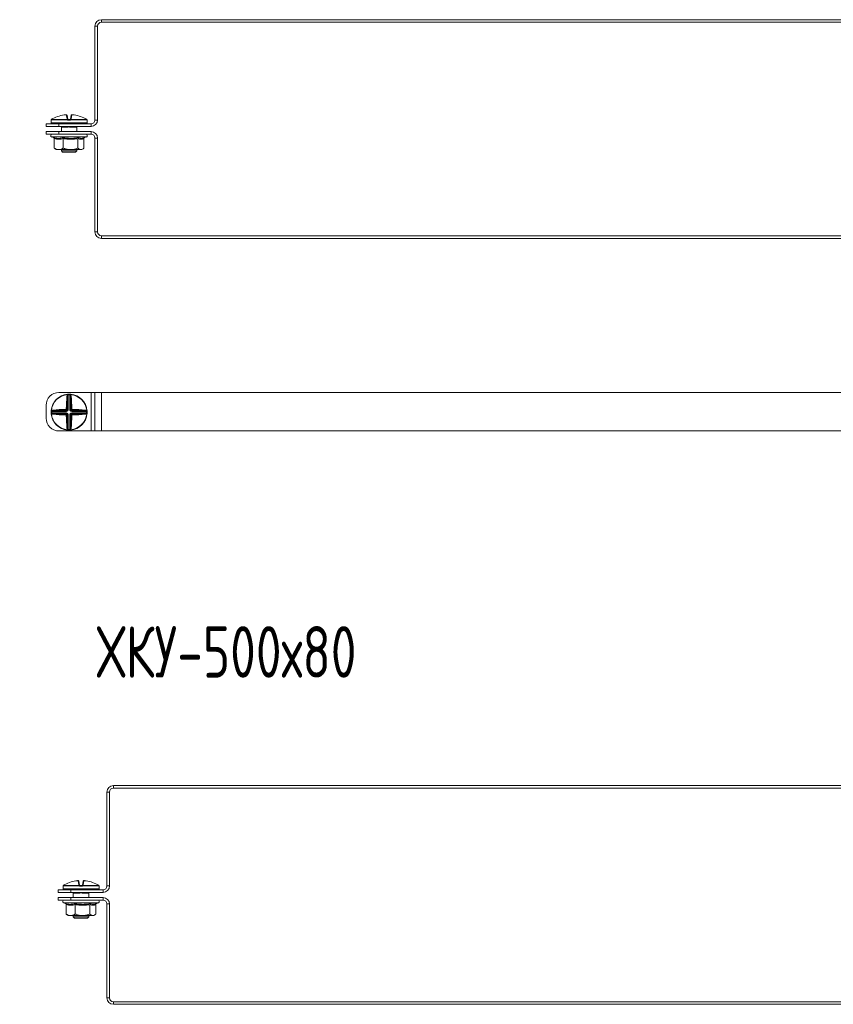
# Model space of a CAD drawing. Header units: millimetres. Extents: x -29 to 997, y -1224 to 295.
# Tile 5 of 10: x 365 to 681, y -850 to -468. Entities that reach past the tile are written whole.
import ezdxf

# ---------------------------------------------------------------- set-up
doc = ezdxf.new("R2010")
doc.units = ezdxf.units.MM
doc.styles.add('SLDTEXTSTYLE0', font='TXT', dxfattribs={"width": 0.7, "bigfont": 'bigfont'})

msp = doc.modelspace()

# ---------------------------------------------------------------- linework, layer by layer
at = {"color": 7, "linetype": 'Continuous', "lineweight": 15}
for p, q in [((394.99, -470.08), (393.99, -470.08)), ((393.99, -506.58), (393.99, -470.08)), ((394.99, -506.58), (394.99, -470.08)), ((396.49, -467.58), (396.49, -468.58)), ((396.49, -467.58), (798.49, -467.58)), ((396.49, -468.58), (798.49, -468.58)), ((383.12, -506.04), (382.85, -504.53)), ((383.12, -504.73), (383.38, -506.21)), ((384.45, -506.21), (384.71, -504.73)), ((384.98, -504.53), (384.71, -506.04)), ((374.99, -509.08), (374.99, -508.08)), ((374.99, -508.08), (379.99, -508.08)), ((376.92, -506.67), (376.92, -507.67)), ((376.95, -506.53), (376.95, -506.53)), ((383.29, -506.56), (376.95, -506.56)), ((377.07, -506.34), (383.3, -506.34)), ((377.07, -506.34), (377.07, -506.34)), ((390.67, -507.92), (377.17, -507.92)), ((379.99, -508.08), (379.99, -509.08)), ((379.99, -508.08), (392.49, -508.08)), ((380.96, -508.08), (380.96, -507.92)), ((384.22, -506.67), (383.62, -506.67)), ((383.63, -506.42), (384.21, -506.42)), ((384.53, -506.34), (390.77, -506.34)), ((390.89, -506.56), (384.54, -506.56)), ((386.87, -508.08), (386.87, -507.92)), ((390.77, -506.34), (390.76, -506.34)), ((390.89, -506.53), (390.89, -506.56)), ((390.92, -507.67), (390.92, -506.67)), ((392.49, -509.08), (392.49, -508.08)), ((393.99, -506.58), (394.99, -506.58)), ((379.99, -509.08), (374.99, -509.08)), ((374.99, -512.08), (374.99, -511.08)), ((374.99, -511.08), (379.99, -511.08)), ((379.99, -512.08), (374.99, -512.08)), ((379.99, -509.08), (392.49, -509.08)), ((379.99, -511.08), (379.99, -512.08)), ((392.49, -511.08), (379.99, -511.08)), ((392.49, -512.08), (379.99, -512.08)), ((380.92, -509.27), (380.92, -511.08)), ((382.88, -509.37), (381.1, -509.37)), ((382.11, -509.12), (381.22, -509.12)), ((386.73, -509.37), (384.95, -509.37)), ((386.62, -509.12), (385.73, -509.12)), ((386.92, -511.08), (386.92, -509.27)), ((386.97, -509.12), (386.97, -509.12)), ((392.49, -512.08), (392.49, -511.08)), ((377.19, -513.18), (378, -513.48)), ((378.19, -513.8), (378.19, -517.48)), ((381.66, -513.8), (381.66, -517.48)), ((387.39, -513.8), (387.39, -517.48)), ((389.62, -513.56), (390.64, -513.18)), ((389.65, -513.8), (389.65, -517.48)), ((394.99, -513.58), (393.99, -513.58)), ((393.99, -550.08), (393.99, -513.58)), ((394.99, -550.08), (394.99, -513.58)), ((378.49, -517.75), (378.92, -518.08)), ((378.92, -518.08), (379.93, -518.08)), ((379.93, -518.08), (384.53, -518.08)), ((380.92, -518.08), (380.92, -518.62)), ((380.92, -518.62), (381.42, -519.12)), ((380.92, -518.62), (386.92, -518.62)), ((386.42, -519.12), (381.42, -519.12)), ((384.53, -518.08), (388.52, -518.08)), ((386.42, -519.12), (386.92, -518.62)), ((386.92, -518.62), (386.92, -518.08)), ((388.52, -518.08), (388.92, -518.08)), ((388.92, -518.08), (389.35, -517.75)), ((393.99, -550.08), (394.99, -550.08)), ((396.49, -551.58), (396.49, -552.58)), ((798.49, -551.58), (396.49, -551.58)), ((798.49, -552.58), (396.49, -552.58)), ((379.99, -612.46), (392.49, -612.46)), ((383.29, -613.16), (383.3, -613.28)), ((383.38, -619.1), (383.38, -613.96)), ((383.62, -613.14), (383.63, -613.39)), ((383.63, -613.39), (383.63, -619.1)), ((384.22, -613.14), (384.21, -613.39)), ((384.21, -619.1), (384.21, -613.39)), ((384.45, -613.96), (384.45, -619.1)), ((384.54, -613.16), (384.53, -613.28)), ((392.49, -627.46), (392.49, -612.46)), ((392.49, -612.46), (393.99, -612.46)), ((393.99, -627.46), (393.99, -612.46)), ((393.99, -612.46), (396.49, -612.46)), ((396.49, -627.46), (396.49, -612.46)), ((396.49, -612.46), (798.49, -612.46)), ((374.99, -622.46), (374.99, -617.46)), ((377.17, -619.84), (376.92, -619.83)), ((376.95, -619.51), (377.07, -619.52)), ((382.89, -619.84), (377.17, -619.84)), ((377.74, -619.6), (382.89, -619.6)), ((382.89, -619.6), (382.63, -619.34)), ((382.89, -619.6), (382.89, -619.84)), ((383.12, -618.84), (383.38, -619.1)), ((383.38, -619.1), (383.63, -619.1)), ((384.45, -619.1), (384.21, -619.1)), ((384.45, -619.1), (384.71, -618.84)), ((385.21, -619.34), (384.95, -619.6)), ((384.95, -619.6), (390.09, -619.6)), ((384.95, -619.6), (384.95, -619.84)), ((390.66, -619.84), (384.95, -619.84)), ((390.91, -619.83), (390.66, -619.84)), ((390.89, -619.51), (390.77, -619.52)), ((377.17, -620.42), (376.92, -620.43)), ((376.95, -620.76), (377.07, -620.75)), ((377.17, -620.42), (382.89, -620.42)), ((382.89, -620.67), (377.74, -620.67)), ((382.63, -620.93), (382.89, -620.67)), ((382.89, -620.67), (382.89, -620.42)), ((383.38, -621.16), (383.12, -621.42)), ((383.38, -626.31), (383.38, -621.16)), ((383.38, -621.16), (383.63, -621.16)), ((383.63, -621.16), (383.63, -626.88)), ((384.21, -621.16), (384.45, -621.16)), ((384.21, -626.88), (384.21, -621.16)), ((384.71, -621.42), (384.45, -621.16)), ((384.45, -621.16), (384.45, -626.31)), ((384.95, -620.42), (384.95, -620.67)), ((384.95, -620.42), (390.66, -620.42)), ((384.95, -620.67), (385.21, -620.93)), ((390.09, -620.67), (384.95, -620.67)), ((390.91, -620.43), (390.66, -620.42)), ((390.89, -620.76), (390.77, -620.75)), ((379.99, -627.46), (392.49, -627.46)), ((383.29, -627.1), (383.3, -626.98)), ((383.63, -626.88), (383.62, -627.13)), ((384.21, -626.88), (384.22, -627.13)), ((384.54, -627.1), (384.53, -626.98)), ((392.49, -627.46), (393.99, -627.46)), ((393.99, -627.46), (396.49, -627.46)), ((396.49, -627.46), (798.49, -627.46)), ((401.15, -765.31), (401.15, -766.31)), ((401.15, -765.31), (903.15, -765.31)), ((398.65, -804.31), (398.65, -767.81)), ((399.65, -767.81), (398.65, -767.81)), ((399.65, -804.31), (399.65, -767.81)), ((401.15, -766.31), (903.15, -766.31)), ((387.78, -803.77), (387.51, -802.26)), ((387.78, -802.46), (388.04, -803.94)), ((389.11, -803.94), (389.37, -802.46)), ((389.64, -802.26), (389.37, -803.77)), ((379.65, -806.81), (379.65, -805.81)), ((379.65, -805.81), (384.65, -805.81)), ((384.65, -806.81), (379.65, -806.81)), ((381.58, -804.4), (381.58, -805.4)), ((381.61, -804.25), (381.61, -804.26)), ((387.95, -804.29), (381.61, -804.29)), ((381.72, -804.07), (387.96, -804.07)), ((381.73, -804.07), (381.72, -804.07)), ((395.33, -805.65), (381.83, -805.65)), ((384.65, -805.81), (384.65, -806.81)), ((384.65, -805.81), (397.15, -805.81)), ((384.65, -806.81), (397.15, -806.81)), ((385.58, -807), (385.58, -808.81)), ((385.62, -805.81), (385.62, -805.65)), ((387.54, -807.1), (385.76, -807.1)), ((386.77, -806.85), (385.88, -806.85)), ((388.88, -804.4), (388.28, -804.4)), ((388.29, -804.15), (388.87, -804.15)), ((389.19, -804.07), (395.43, -804.07)), ((395.55, -804.29), (389.2, -804.29)), ((391.39, -807.1), (389.61, -807.1)), ((391.28, -806.85), (390.39, -806.85)), ((391.53, -805.81), (391.53, -805.65)), ((391.58, -808.81), (391.58, -807)), ((391.63, -806.85), (391.63, -806.85)), ((395.43, -804.07), (395.42, -804.07)), ((395.55, -804.26), (395.55, -804.29)), ((395.58, -805.4), (395.58, -804.4)), ((397.15, -806.81), (397.15, -805.81)), ((398.65, -804.31), (399.65, -804.31)), ((379.65, -809.81), (379.65, -808.81)), ((379.65, -808.81), (384.65, -808.81)), ((384.65, -809.81), (379.65, -809.81)), ((381.85, -810.91), (382.66, -811.21)), ((384.65, -808.81), (384.65, -809.81)), ((397.15, -808.81), (384.65, -808.81)), ((397.15, -809.81), (384.65, -809.81)), ((394.28, -811.29), (395.3, -810.91)), ((397.15, -809.81), (397.15, -808.81)), ((399.65, -811.31), (398.65, -811.31)), ((398.65, -847.81), (398.65, -811.31)), ((399.65, -847.81), (399.65, -811.31)), ((382.85, -811.53), (382.85, -815.21)), ((386.32, -811.53), (386.32, -815.21)), ((392.05, -811.53), (392.05, -815.21)), ((394.31, -811.53), (394.31, -815.21)), ((383.15, -815.48), (383.58, -815.81)), ((383.58, -815.81), (384.59, -815.81)), ((384.59, -815.81), (389.19, -815.81)), ((385.58, -815.81), (385.58, -816.35)), ((385.58, -816.35), (386.08, -816.85)), ((385.58, -816.35), (391.58, -816.35)), ((391.08, -816.85), (386.08, -816.85)), ((389.19, -815.81), (393.18, -815.81)), ((391.08, -816.85), (391.58, -816.35)), ((391.58, -816.35), (391.58, -815.81)), ((393.18, -815.81), (393.58, -815.81)), ((393.58, -815.81), (394.01, -815.48)), ((398.65, -847.81), (399.65, -847.81)), ((401.15, -849.31), (401.15, -850.31)), ((903.15, -849.31), (401.15, -849.31)), ((903.15, -850.31), (401.15, -850.31))]:
    msp.add_line(p, q, dxfattribs=at)
at = {"color": 8, "linetype": 'Continuous', "lineweight": 15}
for p, q in [((376.92, -506.67), (376.92, -506.67)), ((376.92, -507.67), (390.92, -507.67)), ((376.95, -506.56), (376.95, -506.53)), ((390.92, -506.67), (390.91, -506.67)), ((381.14, -509.13), (381, -509.16)), ((381.22, -509.12), (381.22, -509.08)), ((382.11, -509.12), (382.11, -509.08)), ((385.73, -509.12), (385.73, -509.08)), ((386.62, -509.12), (386.62, -509.08)), ((390.64, -513.18), (377.19, -513.18)), ((381.58, -804.4), (381.58, -804.4)), ((381.58, -805.4), (395.58, -805.4)), ((381.61, -804.29), (381.61, -804.26)), ((385.8, -806.86), (385.66, -806.89)), ((385.88, -806.85), (385.88, -806.81)), ((386.77, -806.85), (386.77, -806.81)), ((390.39, -806.85), (390.39, -806.81)), ((391.28, -806.85), (391.28, -806.81)), ((395.58, -804.4), (395.57, -804.4)), ((395.3, -810.91), (381.85, -810.91))]:
    msp.add_line(p, q, dxfattribs=at)
at = {"color": 8, "linetype": 'Continuous', "lineweight": 15, "flags": 128}
for points in [[(376.94, -506.59), (376.93, -506.62), (376.92, -506.67)], [(390.91, -506.67), (390.91, -506.62), (390.89, -506.58)], [(381.6, -804.32), (381.59, -804.35), (381.58, -804.4)], [(395.57, -804.4), (395.57, -804.35), (395.55, -804.31)]]:
    msp.add_lwpolyline(points, dxfattribs=at)
at = {"color": 7, "linetype": 'Continuous', "lineweight": 15, "flags": 128}
for points in [[(383.29, -613.16), (383.32, -613.16), (383.35, -613.18), (383.38, -613.2), (383.41, -613.23), (383.43, -613.27), (383.45, -613.31), (383.46, -613.36), (383.47, -613.41)], [(384.36, -613.41), (384.37, -613.36), (384.38, -613.31), (384.4, -613.27), (384.42, -613.23), (384.45, -613.2), (384.48, -613.18), (384.51, -613.16), (384.54, -613.16)], [(377.19, -619.69), (377.14, -619.68), (377.1, -619.67), (377.05, -619.65), (377.01, -619.63), (376.98, -619.6), (376.96, -619.57), (376.95, -619.54), (376.95, -619.51)], [(390.89, -619.51), (390.89, -619.54), (390.87, -619.57), (390.85, -619.6), (390.82, -619.63), (390.78, -619.65), (390.74, -619.67), (390.69, -619.68), (390.64, -619.69)], [(376.95, -620.76), (376.95, -620.73), (376.96, -620.69), (376.98, -620.67), (377.01, -620.64), (377.05, -620.62), (377.1, -620.6), (377.14, -620.59), (377.19, -620.58)], [(390.64, -620.58), (390.69, -620.59), (390.74, -620.6), (390.78, -620.62), (390.82, -620.64), (390.85, -620.67), (390.87, -620.69), (390.89, -620.73), (390.89, -620.76)], [(383.47, -626.86), (383.46, -626.91), (383.45, -626.95), (383.43, -627), (383.41, -627.04), (383.38, -627.07), (383.35, -627.09), (383.32, -627.1), (383.29, -627.1)], [(384.54, -627.1), (384.51, -627.1), (384.48, -627.09), (384.45, -627.07), (384.42, -627.04), (384.4, -627), (384.38, -626.95), (384.37, -626.91), (384.36, -626.86)]]:
    msp.add_lwpolyline(points, dxfattribs=at)
at = {"color": 7, "linetype": 'Continuous', "lineweight": 15}
for centre, radius, start, end in [((396.49, -470.08), 2.5, 90, 180), ((396.49, -470.08), 1.5, 90, 180), ((383.91, -517.8), 13.34, 95.6166, 118.1057), ((382.87, -504.77), 0.249, 10.1256, 94.8135), ((384.96, -504.77), 0.249, 85.1865, 169.8744), ((383.93, -517.8), 13.34, 61.8943, 84.3834), ((377.17, -506.67), 0.25, 155.8256, 180), ((377.17, -507.67), 0.25, 180, 270), ((377.19, -506.56), 0.25, 119.5448, 173.6267), ((377.2, -506.56), 0.25, 121.4361, 180.0408), ((380.26, -508.17), 0.25, 20, 90), ((383.15, -506.27), 0.233, 13.4875, 98.5562), ((384.98, -506.54), 1.69, 173.4928, 180.7494), ((384.09, -507.12), 0.978, 129.6677, 145.2136), ((383.37, -506.5), 0.172, 54.2052, 113.0531), ((385.08, -506.61), 1.46, 172.6321, 182.4439), ((382.76, -506.61), 1.46, 357.5561, 7.3679), ((384.46, -506.5), 0.172, 66.9469, 125.7948), ((383.74, -507.12), 0.978, 34.7864, 50.3323), ((384.68, -506.27), 0.233, 81.4438, 166.5125), ((382.85, -506.54), 1.69, 359.2506, 6.5072), ((387.58, -508.17), 0.25, 90, 160), ((390.67, -507.67), 0.25, 270, 0), ((390.64, -506.56), 0.25, 6.3733, 60.4552), ((390.64, -506.56), 0.25, 359.9592, 58.5639), ((390.67, -506.67), 0.25, 0, 25.4195), ((392.49, -506.58), 1.5, 270, 0), ((392.49, -506.58), 2.5, 270, 0), ((377.38, -512.65), 0.567, 90, 250), ((380.85, -509.37), 0.255, 359.4837, 53.1431), ((381.22, -508.62), 0.5, 248.2779, 270), ((382.39, -509.35), 0.492, 358.0268, 22.6031), ((385.45, -509.35), 0.492, 157.3969, 181.9732), ((386.62, -508.62), 0.5, 270, 291.7221), ((386.99, -509.37), 0.255, 126.8569, 180.5163), ((390.45, -512.65), 0.567, 290, 90), ((392.49, -513.58), 2.5, 0, 90), ((392.49, -513.58), 1.5, 0, 90), ((396.49, -550.08), 2.5, 180, 270), ((396.49, -550.08), 1.5, 180, 270), ((379.99, -617.46), 5, 90, 180), ((383.92, -620.13), 7, 95.1288, 174.8712), ((383.92, -620.13), 6.88, 95.1288, 174.8712), ((448.67, -619.84), 65.83, 174.7706, 179.1113), ((383.14, -614.13), 0.293, 36.1898, 94.9248), ((447.7, -619.84), 64.59, 174.7706, 179.1113), ((383.05, -613.78), 0.561, 41.5527, 63.3516), ((383.92, -620.13), 7, 87.5357, 92.4643), ((383.92, -620.13), 6.75, 87.5357, 92.4643), ((384.78, -613.78), 0.561, 116.6484, 138.4473), ((384.69, -614.13), 0.293, 85.0752, 143.8102), ((320.14, -619.84), 64.59, 0.8887, 5.2294), ((383.92, -620.13), 6.88, 5.1288, 84.8712), ((383.92, -620.13), 7, 5.1288, 84.8712), ((319.16, -619.84), 65.83, 0.8887, 5.2294), ((383.92, -620.13), 7, 177.5357, 182.4643), ((377.57, -619.27), 0.561, 206.6484, 228.4473), ((383.92, -620.13), 6.75, 177.5357, 182.4643), ((383.62, -684.89), 65.83, 90.8887, 95.2294), ((377.92, -619.36), 0.293, 175.0752, 233.8102), ((383.63, -683.91), 64.59, 90.8887, 95.2294), ((383.61, -619.11), 1.01, 177.6972, 192.9472), ((382.89, -619.82), 1.01, 77.0528, 92.3028), ((384.94, -619.82), 1.01, 87.6972, 102.9472), ((384.23, -619.11), 1.01, 347.0528, 2.3028), ((384.21, -683.91), 64.59, 84.7706, 89.1113), ((384.21, -684.89), 65.83, 84.7706, 89.1113), ((389.92, -619.36), 0.293, 306.1898, 4.9248), ((390.27, -619.27), 0.561, 311.5527, 333.3516), ((383.92, -620.13), 6.75, 357.5357, 2.4643), ((383.92, -620.13), 7, 357.5357, 2.4643), ((379.99, -622.46), 5, 180, 270), ((383.92, -620.13), 7, 185.1288, 264.8712), ((377.57, -621), 0.561, 131.5527, 153.3516), ((383.92, -620.13), 6.88, 185.1288, 264.8712), ((377.92, -620.91), 0.293, 126.1898, 184.9248), ((383.62, -555.38), 65.83, 264.7706, 269.1113), ((383.63, -556.35), 64.59, 264.7706, 269.1113), ((383.61, -621.16), 1.01, 167.0528, 182.3028), ((382.89, -620.44), 1.01, 267.6972, 282.9472), ((448.67, -620.43), 65.83, 180.8887, 185.2294), ((447.7, -620.42), 64.59, 180.8887, 185.2294), ((320.14, -620.42), 64.59, 354.7706, 359.1113), ((383.92, -620.13), 6.88, 275.1288, 354.8712), ((383.92, -620.13), 7, 275.1288, 354.8712), ((384.94, -620.44), 1.01, 257.0528, 272.3028), ((319.16, -620.43), 65.83, 354.7706, 359.1113), ((384.21, -556.35), 64.59, 270.8887, 275.2294), ((384.23, -621.16), 1.01, 357.6972, 12.9472), ((384.21, -555.38), 65.83, 270.8887, 275.2294), ((389.92, -620.91), 0.293, 355.0752, 53.8102), ((390.27, -621), 0.561, 26.6484, 48.4473), ((383.14, -626.13), 0.293, 265.0752, 323.8102), ((383.05, -626.48), 0.561, 296.6484, 318.4473), ((383.92, -620.13), 7, 267.5357, 272.4643), ((383.92, -620.13), 6.75, 267.5357, 272.4643), ((384.78, -626.48), 0.561, 221.5527, 243.3516), ((384.69, -626.13), 0.293, 216.1898, 274.9248), ((401.15, -767.81), 2.5, 90, 180), ((401.15, -767.81), 1.5, 90, 180), ((388.57, -815.53), 13.34, 95.6166, 118.1057), ((387.53, -802.5), 0.249, 10.1256, 94.8135), ((389.62, -802.5), 0.249, 85.1865, 169.8744), ((388.59, -815.53), 13.34, 61.8943, 84.3834), ((381.83, -804.4), 0.25, 155.8256, 180), ((381.83, -805.4), 0.25, 180, 270), ((381.85, -804.29), 0.25, 119.5448, 173.6267), ((381.86, -804.29), 0.25, 121.4361, 180.0408), ((384.92, -805.9), 0.25, 20, 90), ((385.51, -807.1), 0.255, 359.4837, 53.1431), ((385.88, -806.35), 0.5, 248.2779, 270), ((387.05, -807.08), 0.492, 358.0268, 22.6031), ((387.81, -804), 0.233, 13.4875, 98.5562), ((389.64, -804.27), 1.69, 173.4928, 180.7494), ((388.75, -804.85), 0.978, 129.6677, 145.2136), ((388.03, -804.23), 0.172, 54.2052, 113.0531), ((389.74, -804.34), 1.46, 172.6321, 182.4439), ((387.42, -804.34), 1.46, 357.5561, 7.3679), ((389.12, -804.23), 0.172, 66.9469, 125.7948), ((388.4, -804.85), 0.978, 34.7864, 50.3323), ((389.34, -804), 0.233, 81.4438, 166.5125), ((387.51, -804.27), 1.69, 359.2506, 6.5072), ((390.11, -807.08), 0.492, 157.3969, 181.9732), ((391.28, -806.35), 0.5, 270, 291.7221), ((391.65, -807.1), 0.255, 126.8569, 180.5163), ((392.24, -805.9), 0.25, 90, 160), ((395.33, -805.4), 0.25, 270, 0), ((395.3, -804.29), 0.25, 6.3733, 60.4552), ((395.3, -804.29), 0.25, 359.9592, 58.5639), ((395.33, -804.4), 0.25, 0, 25.4195), ((397.15, -804.31), 1.5, 270, 0), ((397.15, -804.31), 2.5, 270, 0), ((382.04, -810.38), 0.567, 90, 250), ((395.11, -810.38), 0.567, 290, 90), ((397.15, -811.31), 2.5, 0, 90), ((397.15, -811.31), 1.5, 0, 90), ((401.15, -847.81), 2.5, 180, 270), ((401.15, -847.81), 1.5, 180, 270)]:
    msp.add_arc(centre, radius, start, end, dxfattribs=at)
at = {"color": 8, "linetype": 'Continuous', "lineweight": 15}
for centre, radius, start, end in [((381.23, -508.75), 0.47, 224.3428, 240.1833), ((381.67, -508.58), 1.31, 333.6544, 337.4682), ((386.16, -508.58), 1.31, 202.5318, 206.3456), ((386.6, -508.75), 0.47, 299.8167, 315.6572), ((385.89, -806.48), 0.47, 224.3428, 240.1833), ((386.33, -806.31), 1.31, 333.6544, 337.4682), ((390.82, -806.31), 1.31, 202.5318, 206.3456), ((391.26, -806.48), 0.47, 299.8167, 315.6572)]:
    msp.add_arc(centre, radius, start, end, dxfattribs=at)
at = {"color": 7, "linetype": 'Continuous', "lineweight": 15}
for centre, major_axis, ratio, start_param, end_param in [((381.05, -508.17), (0.564, -0.091), 0.124069, 1.757057, 3.210607), ((386.78, -508.17), (0.564, 0.091), 0.124069, 6.214171, 7.667721), ((382.87, -619.08), (0.375, -0.375), 0.942694, 5.512866, 7.053504), ((382.87, -619.08), (0.547, -0.547), 0.970288, 5.512866, 7.053504), ((384.97, -619.08), (-0.547, -0.547), 0.970288, 5.512866, 7.053504), ((384.97, -619.08), (0.375, 0.375), 0.942694, 2.371274, 3.911912), ((382.87, -621.18), (0.547, 0.547), 0.970288, 5.512866, 7.053504), ((382.87, -621.18), (0.375, 0.375), 0.942694, 5.512866, 7.053504), ((384.97, -621.18), (-0.547, 0.547), 0.970288, 5.512866, 7.053504), ((384.97, -621.18), (0.375, -0.375), 0.942694, 2.371274, 3.911912), ((385.71, -805.9), (0.564, -0.091), 0.124069, 1.757057, 3.210607), ((391.44, -805.9), (0.564, 0.091), 0.124069, 6.214171, 7.667721)]:
    msp.add_ellipse(centre, major_axis=major_axis, ratio=ratio, start_param=start_param, end_param=end_param, dxfattribs=at)
for points, knots in [([(383.11, -504.72), (383.11, -504.71), (383.11, -504.68), (383.08, -504.63), (383.03, -504.57), (382.98, -504.54), (382.93, -504.53), (382.88, -504.52), (382.82, -504.51), (382.74, -504.52), (382.64, -504.52), (382.6, -504.53), (382.59, -504.53)], [0, 0, 0, 0, 0.037598, 0.157267, 0.255933, 0.342451, 0.42026, 0.495889, 0.600986, 0.800286, 0.962126, 1, 1, 1, 1]), ([(382.85, -504.53), (382.85, -504.52), (382.84, -504.52), (382.8, -504.52), (382.73, -504.52), (382.66, -504.52), (382.62, -504.52), (382.6, -504.53)], [0, 0, 0, 0, 0.218399, 0.436827, 0.654626, 0.872181, 1, 1, 1, 1]), ([(385.22, -504.52), (385.2, -504.52), (385.15, -504.52), (385.06, -504.51), (384.98, -504.51), (384.92, -504.52), (384.86, -504.54), (384.79, -504.58), (384.74, -504.64), (384.72, -504.7), (384.72, -504.73), (384.72, -504.73)], [0, 0, 0, 0, 0.066923, 0.2381, 0.430282, 0.538321, 0.635628, 0.739505, 0.862235, 0.996759, 1, 1, 1, 1]), ([(385.23, -504.53), (385.2, -504.52), (385.15, -504.52), (385.07, -504.52), (385.01, -504.52), (384.99, -504.52), (384.98, -504.52), (384.98, -504.53)], [0, 0, 0, 0, 0.218399, 0.436827, 0.654626, 0.872181, 1, 1, 1, 1]), ([(376.95, -506.56), (376.95, -506.56), (376.94, -506.59), (376.93, -506.65), (376.93, -506.66), (376.92, -506.67)], [0, 0, 0, 0, 0.003073, 0.499692, 1, 1, 1, 1]), ([(376.95, -506.53), (376.94, -506.54), (376.94, -506.57), (376.94, -506.59), (376.94, -506.6), (376.94, -506.59), (376.94, -506.59)], [0, 0, 0, 0, 0.353823, 0.693378, 0.938253, 1, 1, 1, 1]), ([(377.62, -506.04), (377.47, -506.12), (377.28, -506.22), (377.1, -506.32), (377.07, -506.34)], [0, 0, 0, 0, 0.770897, 1, 1, 1, 1]), ([(383.3, -506.34), (383.28, -506.32), (383.17, -506.22), (383.14, -506.12), (383.12, -506.04)], [0, 0, 0, 0, 0.229103, 1, 1, 1, 1]), ([(383.62, -506.67), (383.56, -506.66), (383.44, -506.65), (383.34, -506.59), (383.29, -506.56), (383.29, -506.56)], [0, 0, 0, 0, 0.500308, 0.996927, 1, 1, 1, 1]), ([(383.38, -506.21), (383.39, -506.25), (383.4, -506.3), (383.46, -506.35), (383.47, -506.36)], [0, 0, 0, 0, 0.781937, 1, 1, 1, 1]), ([(383.47, -506.36), (383.47, -506.36), (383.49, -506.38), (383.54, -506.41), (383.6, -506.42), (383.63, -506.42)], [0, 0, 0, 0, 0.003106, 0.502169, 1, 1, 1, 1]), ([(384.21, -506.42), (384.24, -506.42), (384.29, -506.41), (384.34, -506.38), (384.36, -506.36)], [0, 0, 0, 0, 0.497853, 1, 1, 1, 1]), ([(384.54, -506.56), (384.54, -506.56), (384.5, -506.59), (384.39, -506.65), (384.28, -506.66), (384.22, -506.67)], [0, 0, 0, 0, 0.0030731, 0.4996924, 1, 1, 1, 1]), ([(384.36, -506.36), (384.38, -506.35), (384.43, -506.3), (384.44, -506.25), (384.45, -506.21)], [0, 0, 0, 0, 0.218063, 1, 1, 1, 1]), ([(384.71, -506.04), (384.69, -506.12), (384.66, -506.22), (384.56, -506.32), (384.53, -506.34)], [0, 0, 0, 0, 0.770897, 1, 1, 1, 1]), ([(390.77, -506.34), (390.73, -506.32), (390.56, -506.22), (390.36, -506.12), (390.21, -506.04)], [0, 0, 0, 0, 0.229103, 1, 1, 1, 1]), ([(390.9, -506.59), (390.9, -506.59), (390.9, -506.6), (390.9, -506.58), (390.89, -506.56), (390.89, -506.53), (390.89, -506.52)], [0, 0, 0, 0, 0.043748, 0.31887, 0.763688, 1, 1, 1, 1]), ([(390.91, -506.67), (390.91, -506.66), (390.9, -506.65), (390.89, -506.59), (390.89, -506.56), (390.89, -506.56)], [0, 0, 0, 0, 0.500308, 0.996927, 1, 1, 1, 1]), ([(390.89, -506.58), (390.89, -506.58), (390.9, -506.59), (390.9, -506.59), (390.9, -506.59)], [0, 0, 0, 0, 0.320512, 1, 1, 1, 1]), ([(381, -509.16), (380.97, -509.16), (380.89, -509.17), (380.89, -509.16), (380.9, -509.15)], [0, 0, 0, 0, 0.457505, 1, 1, 1, 1]), ([(380.89, -509.16), (380.89, -509.16), (380.9, -509.18), (380.91, -509.21), (380.92, -509.25), (380.92, -509.27)], [0, 0, 0, 0, 0.158666, 0.479813, 1, 1, 1, 1]), ([(382.84, -509.16), (382.68, -509.15), (382.43, -509.12), (382.19, -509.12), (382.11, -509.12)], [0, 0, 0, 0, 0.651428, 1, 1, 1, 1]), ([(384.99, -509.16), (384.83, -509.16), (384.39, -509.17), (383.67, -509.14), (383.12, -509.15), (382.84, -509.16)], [0, 0, 0, 0, 0.232421, 0.610897, 1, 1, 1, 1]), ([(384.95, -509.37), (384.9, -509.37), (384.77, -509.36), (384.57, -509.34), (384.36, -509.31), (384.14, -509.28), (383.91, -509.26), (383.68, -509.28), (383.43, -509.31), (383.17, -509.35), (382.98, -509.36), (382.88, -509.37)], [0, 0, 0, 0, 0.084982, 0.188194, 0.292085, 0.397364, 0.503648, 0.610192, 0.717991, 0.85811, 1, 1, 1, 1]), ([(385.73, -509.12), (385.7, -509.12), (385.46, -509.12), (385.21, -509.14), (384.99, -509.16)], [0, 0, 0, 0, 0.099322, 1, 1, 1, 1]), ([(386.94, -509.15), (386.94, -509.15), (386.96, -509.14), (386.89, -509.15), (386.83, -509.16)], [0, 0, 0, 0, 0.212461, 1, 1, 1, 1]), ([(386.92, -509.27), (386.92, -509.27), (386.92, -509.25), (386.92, -509.21), (386.93, -509.18), (386.94, -509.16), (386.94, -509.16)], [0, 0, 0, 0, 0.07665, 0.483704, 0.810958, 1, 1, 1, 1]), ([(386.97, -509.11), (386.97, -509.12), (386.97, -509.12), (386.97, -509.12), (386.97, -509.12), (386.97, -509.12)], [0, 0, 0, 0, 0.233635, 0.823496, 1, 1, 1, 1]), ([(377.9, -513.42), (378.04, -513.46), (378.47, -513.59), (379.2, -513.72), (380.03, -513.74), (380.82, -513.63), (381.31, -513.49), (381.55, -513.42)], [0, 0, 0, 0, 0.117987, 0.354133, 0.592326, 0.795595, 1, 1, 1, 1]), ([(378.19, -513.8), (378.18, -513.76), (378.17, -513.68), (378.11, -513.57), (378.02, -513.48), (377.94, -513.44), (377.9, -513.42), (377.9, -513.42)], [0, 0, 0, 0, 0.236184, 0.471397, 0.732465, 0.992086, 1, 1, 1, 1]), ([(381.66, -513.8), (381.38, -513.87), (380.81, -514.02), (379.95, -514.09), (379.07, -514.02), (378.48, -513.87), (378.19, -513.8)], [0, 0, 0, 0, 0.2452513, 0.4921305, 0.7450212, 1, 1, 1, 1]), ([(381.55, -513.42), (381.78, -513.46), (382.49, -513.59), (383.68, -513.72), (385.05, -513.74), (386.35, -513.63), (387.16, -513.49), (387.57, -513.42)], [0, 0, 0, 0, 0.1179875, 0.3541329, 0.5923261, 0.7955953, 1, 1, 1, 1]), ([(381.66, -513.8), (381.66, -513.76), (381.66, -513.68), (381.63, -513.57), (381.6, -513.48), (381.57, -513.44), (381.55, -513.42), (381.55, -513.42)], [0, 0, 0, 0, 0.236184, 0.471397, 0.732465, 0.992086, 1, 1, 1, 1]), ([(387.39, -513.8), (386.93, -513.87), (385.99, -514.02), (384.56, -514.09), (383.11, -514.02), (382.15, -513.87), (381.66, -513.8)], [0, 0, 0, 0, 0.2452513, 0.4921305, 0.7450212, 1, 1, 1, 1]), ([(387.57, -513.42), (387.57, -513.42), (387.54, -513.44), (387.5, -513.48), (387.44, -513.57), (387.4, -513.68), (387.4, -513.76), (387.39, -513.8)], [0, 0, 0, 0, 0.007914, 0.267535, 0.528603, 0.763816, 1, 1, 1, 1]), ([(389.65, -513.8), (389.46, -513.87), (389.1, -514.02), (388.53, -514.09), (387.96, -514.02), (387.58, -513.87), (387.39, -513.8)], [0, 0, 0, 0, 0.245251, 0.49213, 0.745021, 1, 1, 1, 1]), ([(389.84, -513.48), (389.83, -513.48), (389.79, -513.5), (389.72, -513.57), (389.66, -513.68), (389.65, -513.76), (389.65, -513.8)], [0, 0, 0, 0, 0.055746, 0.3923, 0.695525, 1, 1, 1, 1]), ([(378.19, -517.48), (378.44, -517.63), (378.94, -517.92), (379.53, -518.07), (379.86, -518.08), (379.93, -518.08)], [0, 0, 0, 0, 0.442922, 0.896343, 1, 1, 1, 1]), ([(378.19, -517.48), (378.28, -517.58), (378.38, -517.68), (378.49, -517.75), (378.5, -517.75)], [0, 0, 0, 0, 0.929205, 1, 1, 1, 1]), ([(379.93, -518.08), (380.16, -518.06), (380.64, -518.02), (381.22, -517.76), (381.55, -517.55), (381.66, -517.48)], [0, 0, 0, 0, 0.39547, 0.801975, 1, 1, 1, 1]), ([(381.66, -517.48), (382.07, -517.63), (382.9, -517.92), (383.88, -518.07), (384.43, -518.08), (384.53, -518.08)], [0, 0, 0, 0, 0.442922, 0.896343, 1, 1, 1, 1]), ([(384.53, -518.08), (384.92, -518.06), (385.7, -518.02), (386.66, -517.76), (387.21, -517.55), (387.39, -517.48)], [0, 0, 0, 0, 0.39547, 0.801975, 1, 1, 1, 1]), ([(387.39, -517.48), (387.49, -517.57), (387.72, -517.78), (388.09, -518.03), (388.38, -518.06), (388.52, -518.08)], [0, 0, 0, 0, 0.262707, 0.627492, 1, 1, 1, 1]), ([(388.52, -518.08), (388.58, -518.08), (388.79, -518.07), (389.16, -517.91), (389.47, -517.65), (389.64, -517.49), (389.65, -517.48)], [0, 0, 0, 0, 0.148154, 0.552, 0.965648, 1, 1, 1, 1]), ([(383.12, -613.84), (383.14, -613.69), (383.17, -613.49), (383.28, -613.32), (383.3, -613.28)], [0, 0, 0, 0, 0.7708973, 1, 1, 1, 1]), ([(383.29, -613.16), (383.29, -613.16), (383.34, -613.16), (383.44, -613.15), (383.56, -613.14), (383.62, -613.14)], [0, 0, 0, 0, 0.0030731, 0.4996924, 1, 1, 1, 1]), ([(383.47, -613.41), (383.46, -613.45), (383.4, -613.63), (383.39, -613.81), (383.38, -613.96)], [0, 0, 0, 0, 0.218063, 1, 1, 1, 1]), ([(383.63, -613.39), (383.6, -613.39), (383.54, -613.4), (383.49, -613.41), (383.47, -613.41)], [0, 0, 0, 0, 0.497853, 1, 1, 1, 1]), ([(384.36, -613.41), (384.36, -613.41), (384.34, -613.41), (384.29, -613.4), (384.24, -613.39), (384.21, -613.39)], [0, 0, 0, 0, 0.003106, 0.502169, 1, 1, 1, 1]), ([(384.22, -613.14), (384.28, -613.14), (384.39, -613.15), (384.5, -613.16), (384.54, -613.16), (384.54, -613.16)], [0, 0, 0, 0, 0.5003076, 0.9969269, 1, 1, 1, 1]), ([(384.45, -613.96), (384.44, -613.81), (384.43, -613.63), (384.38, -613.45), (384.36, -613.41)], [0, 0, 0, 0, 0.781937, 1, 1, 1, 1]), ([(384.53, -613.28), (384.56, -613.32), (384.66, -613.49), (384.69, -613.69), (384.71, -613.84)], [0, 0, 0, 0, 0.229103, 1, 1, 1, 1]), ([(376.92, -619.83), (376.93, -619.77), (376.93, -619.66), (376.94, -619.55), (376.95, -619.51), (376.95, -619.51)], [0, 0, 0, 0, 0.500308, 0.996927, 1, 1, 1, 1]), ([(377.07, -619.52), (377.1, -619.49), (377.28, -619.39), (377.47, -619.36), (377.62, -619.33)], [0, 0, 0, 0, 0.229103, 1, 1, 1, 1]), ([(377.19, -619.69), (377.19, -619.69), (377.19, -619.71), (377.18, -619.76), (377.18, -619.81), (377.17, -619.84)], [0, 0, 0, 0, 0.003106, 0.502169, 1, 1, 1, 1]), ([(377.74, -619.6), (377.6, -619.61), (377.41, -619.62), (377.23, -619.67), (377.19, -619.69)], [0, 0, 0, 0, 0.781937, 1, 1, 1, 1]), ([(382.6, -619.07), (382.63, -619.07), (382.69, -619.06), (382.76, -619.01), (382.82, -618.95), (382.85, -618.88), (382.85, -618.83), (382.85, -618.82)], [0, 0, 0, 0, 0.2183992, 0.436827, 0.6546258, 0.8721812, 1, 1, 1, 1]), ([(383.12, -618.84), (383.12, -618.88), (383.11, -618.96), (383.05, -619.1), (382.94, -619.23), (382.79, -619.31), (382.68, -619.33), (382.63, -619.34)], [0, 0, 0, 0, 0.127707, 0.345274, 0.563217, 0.781734, 1, 1, 1, 1]), ([(385.21, -619.34), (385.17, -619.33), (385.09, -619.33), (384.95, -619.27), (384.82, -619.16), (384.74, -619.01), (384.72, -618.9), (384.71, -618.84)], [0, 0, 0, 0, 0.127707, 0.345274, 0.563217, 0.781734, 1, 1, 1, 1]), ([(384.98, -618.82), (384.98, -618.85), (384.99, -618.9), (385.04, -618.98), (385.1, -619.04), (385.17, -619.06), (385.22, -619.07), (385.23, -619.07)], [0, 0, 0, 0, 0.218399, 0.436827, 0.654626, 0.872181, 1, 1, 1, 1]), ([(390.64, -619.69), (390.6, -619.67), (390.42, -619.62), (390.24, -619.61), (390.09, -619.6)], [0, 0, 0, 0, 0.218063, 1, 1, 1, 1]), ([(390.21, -619.33), (390.36, -619.36), (390.56, -619.39), (390.73, -619.49), (390.77, -619.52)], [0, 0, 0, 0, 0.770897, 1, 1, 1, 1]), ([(390.66, -619.84), (390.66, -619.81), (390.65, -619.76), (390.64, -619.71), (390.64, -619.69)], [0, 0, 0, 0, 0.497853, 1, 1, 1, 1]), ([(390.89, -619.51), (390.89, -619.51), (390.89, -619.55), (390.9, -619.66), (390.91, -619.77), (390.91, -619.83)], [0, 0, 0, 0, 0.003073, 0.499692, 1, 1, 1, 1]), ([(376.95, -620.76), (376.95, -620.76), (376.94, -620.71), (376.93, -620.61), (376.93, -620.49), (376.92, -620.43)], [0, 0, 0, 0, 0.003073, 0.499692, 1, 1, 1, 1]), ([(377.62, -620.93), (377.47, -620.91), (377.28, -620.88), (377.1, -620.77), (377.07, -620.75)], [0, 0, 0, 0, 0.770897, 1, 1, 1, 1]), ([(377.17, -620.42), (377.18, -620.45), (377.18, -620.51), (377.19, -620.56), (377.19, -620.58)], [0, 0, 0, 0, 0.497853, 1, 1, 1, 1]), ([(377.19, -620.58), (377.23, -620.59), (377.41, -620.65), (377.6, -620.66), (377.74, -620.67)], [0, 0, 0, 0, 0.218063, 1, 1, 1, 1]), ([(382.85, -621.45), (382.85, -621.42), (382.84, -621.36), (382.8, -621.29), (382.73, -621.23), (382.66, -621.2), (382.62, -621.2), (382.6, -621.2)], [0, 0, 0, 0, 0.218399, 0.436827, 0.654626, 0.872181, 1, 1, 1, 1]), ([(382.63, -620.93), (382.66, -620.93), (382.75, -620.94), (382.88, -621), (383.01, -621.11), (383.1, -621.26), (383.11, -621.37), (383.12, -621.42)], [0, 0, 0, 0, 0.1277068, 0.3452738, 0.5632172, 0.7817336, 1, 1, 1, 1]), ([(384.71, -621.42), (384.72, -621.39), (384.72, -621.3), (384.78, -621.17), (384.89, -621.04), (385.04, -620.95), (385.15, -620.94), (385.21, -620.93)], [0, 0, 0, 0, 0.127707, 0.345274, 0.563217, 0.781734, 1, 1, 1, 1]), ([(385.23, -621.2), (385.2, -621.2), (385.15, -621.21), (385.07, -621.25), (385.01, -621.32), (384.99, -621.39), (384.98, -621.43), (384.98, -621.45)], [0, 0, 0, 0, 0.218399, 0.436827, 0.654626, 0.872181, 1, 1, 1, 1]), ([(390.09, -620.67), (390.24, -620.66), (390.42, -620.65), (390.6, -620.59), (390.64, -620.58)], [0, 0, 0, 0, 0.7819366, 1, 1, 1, 1]), ([(390.77, -620.75), (390.73, -620.77), (390.56, -620.88), (390.36, -620.91), (390.21, -620.93)], [0, 0, 0, 0, 0.229103, 1, 1, 1, 1]), ([(390.64, -620.58), (390.64, -620.58), (390.64, -620.56), (390.65, -620.51), (390.66, -620.45), (390.66, -620.42)], [0, 0, 0, 0, 0.003106, 0.502169, 1, 1, 1, 1]), ([(390.91, -620.43), (390.91, -620.49), (390.9, -620.61), (390.89, -620.71), (390.89, -620.76), (390.89, -620.76)], [0, 0, 0, 0, 0.500308, 0.996927, 1, 1, 1, 1]), ([(383.3, -626.98), (383.28, -626.95), (383.17, -626.77), (383.14, -626.58), (383.12, -626.43)], [0, 0, 0, 0, 0.229103, 1, 1, 1, 1]), ([(383.62, -627.13), (383.56, -627.12), (383.44, -627.12), (383.34, -627.11), (383.29, -627.1), (383.29, -627.1)], [0, 0, 0, 0, 0.500308, 0.996927, 1, 1, 1, 1]), ([(383.38, -626.31), (383.39, -626.45), (383.4, -626.64), (383.46, -626.82), (383.47, -626.86)], [0, 0, 0, 0, 0.781937, 1, 1, 1, 1]), ([(383.47, -626.86), (383.47, -626.86), (383.49, -626.86), (383.54, -626.87), (383.6, -626.87), (383.63, -626.88)], [0, 0, 0, 0, 0.003106, 0.502169, 1, 1, 1, 1]), ([(384.21, -626.88), (384.24, -626.87), (384.29, -626.87), (384.34, -626.86), (384.36, -626.86)], [0, 0, 0, 0, 0.497853, 1, 1, 1, 1]), ([(384.54, -627.1), (384.54, -627.1), (384.5, -627.11), (384.39, -627.12), (384.28, -627.12), (384.22, -627.13)], [0, 0, 0, 0, 0.0030731, 0.4996924, 1, 1, 1, 1]), ([(384.36, -626.86), (384.38, -626.82), (384.43, -626.64), (384.44, -626.45), (384.45, -626.31)], [0, 0, 0, 0, 0.218063, 1, 1, 1, 1]), ([(384.71, -626.43), (384.69, -626.58), (384.66, -626.77), (384.56, -626.95), (384.53, -626.98)], [0, 0, 0, 0, 0.770897, 1, 1, 1, 1]), ([(387.77, -802.45), (387.77, -802.44), (387.77, -802.41), (387.74, -802.35), (387.69, -802.3), (387.64, -802.27), (387.59, -802.26), (387.54, -802.25), (387.48, -802.24), (387.4, -802.24), (387.3, -802.25), (387.26, -802.26), (387.25, -802.26)], [0, 0, 0, 0, 0.0375977, 0.1572667, 0.2559334, 0.342451, 0.4202602, 0.4958888, 0.6009859, 0.8002864, 0.9621256, 1, 1, 1, 1]), ([(387.51, -802.26), (387.51, -802.25), (387.5, -802.25), (387.46, -802.25), (387.39, -802.25), (387.32, -802.25), (387.28, -802.25), (387.26, -802.26)], [0, 0, 0, 0, 0.218399, 0.436827, 0.654626, 0.872181, 1, 1, 1, 1]), ([(389.88, -802.25), (389.86, -802.25), (389.81, -802.25), (389.72, -802.24), (389.64, -802.24), (389.58, -802.25), (389.52, -802.27), (389.45, -802.31), (389.4, -802.37), (389.37, -802.43), (389.37, -802.46), (389.37, -802.46)], [0, 0, 0, 0, 0.066923, 0.2381, 0.430282, 0.538321, 0.635628, 0.739505, 0.862235, 0.996759, 1, 1, 1, 1]), ([(389.89, -802.26), (389.86, -802.25), (389.81, -802.25), (389.73, -802.25), (389.67, -802.25), (389.65, -802.25), (389.64, -802.25), (389.64, -802.26)], [0, 0, 0, 0, 0.218399, 0.436827, 0.654626, 0.872181, 1, 1, 1, 1]), ([(381.61, -804.29), (381.61, -804.29), (381.6, -804.32), (381.59, -804.38), (381.59, -804.39), (381.58, -804.4)], [0, 0, 0, 0, 0.003073, 0.499692, 1, 1, 1, 1]), ([(381.61, -804.25), (381.6, -804.27), (381.6, -804.3), (381.6, -804.32), (381.6, -804.33), (381.6, -804.32), (381.6, -804.32)], [0, 0, 0, 0, 0.353823, 0.693378, 0.938253, 1, 1, 1, 1]), ([(382.28, -803.77), (382.13, -803.85), (381.94, -803.95), (381.76, -804.05), (381.72, -804.07)], [0, 0, 0, 0, 0.770897, 1, 1, 1, 1]), ([(385.66, -806.89), (385.63, -806.89), (385.55, -806.9), (385.55, -806.89), (385.56, -806.88)], [0, 0, 0, 0, 0.457505, 1, 1, 1, 1]), ([(385.55, -806.89), (385.55, -806.89), (385.56, -806.91), (385.57, -806.94), (385.58, -806.98), (385.58, -807)], [0, 0, 0, 0, 0.158666, 0.479813, 1, 1, 1, 1]), ([(387.5, -806.89), (387.34, -806.88), (387.09, -806.85), (386.85, -806.85), (386.77, -806.85)], [0, 0, 0, 0, 0.651428, 1, 1, 1, 1]), ([(389.65, -806.89), (389.49, -806.89), (389.05, -806.9), (388.33, -806.87), (387.78, -806.88), (387.5, -806.89)], [0, 0, 0, 0, 0.232421, 0.610897, 1, 1, 1, 1]), ([(389.61, -807.1), (389.56, -807.1), (389.43, -807.09), (389.23, -807.07), (389.02, -807.03), (388.79, -807.01), (388.57, -806.99), (388.34, -807.01), (388.09, -807.04), (387.83, -807.08), (387.64, -807.09), (387.54, -807.1)], [0, 0, 0, 0, 0.084982, 0.188194, 0.292085, 0.397364, 0.503648, 0.610192, 0.717991, 0.85811, 1, 1, 1, 1]), ([(387.96, -804.07), (387.94, -804.05), (387.83, -803.95), (387.8, -803.85), (387.78, -803.77)], [0, 0, 0, 0, 0.229103, 1, 1, 1, 1]), ([(388.28, -804.4), (388.22, -804.39), (388.1, -804.38), (388, -804.32), (387.95, -804.29), (387.95, -804.29)], [0, 0, 0, 0, 0.500308, 0.996927, 1, 1, 1, 1]), ([(388.04, -803.94), (388.05, -803.98), (388.06, -804.03), (388.12, -804.08), (388.13, -804.09)], [0, 0, 0, 0, 0.781937, 1, 1, 1, 1]), ([(388.13, -804.09), (388.13, -804.09), (388.15, -804.11), (388.2, -804.14), (388.26, -804.14), (388.29, -804.15)], [0, 0, 0, 0, 0.003106, 0.502169, 1, 1, 1, 1]), ([(388.87, -804.15), (388.9, -804.15), (388.95, -804.14), (389, -804.11), (389.02, -804.09)], [0, 0, 0, 0, 0.497853, 1, 1, 1, 1]), ([(389.2, -804.29), (389.2, -804.29), (389.16, -804.32), (389.05, -804.38), (388.94, -804.39), (388.88, -804.4)], [0, 0, 0, 0, 0.0030731, 0.4996924, 1, 1, 1, 1]), ([(389.02, -804.09), (389.04, -804.08), (389.09, -804.03), (389.1, -803.98), (389.11, -803.94)], [0, 0, 0, 0, 0.218063, 1, 1, 1, 1]), ([(389.37, -803.77), (389.35, -803.85), (389.32, -803.95), (389.22, -804.05), (389.19, -804.07)], [0, 0, 0, 0, 0.770897, 1, 1, 1, 1]), ([(390.39, -806.85), (390.36, -806.85), (390.12, -806.85), (389.87, -806.87), (389.65, -806.89)], [0, 0, 0, 0, 0.099322, 1, 1, 1, 1]), ([(391.6, -806.88), (391.6, -806.88), (391.62, -806.87), (391.55, -806.88), (391.49, -806.89)], [0, 0, 0, 0, 0.212461, 1, 1, 1, 1]), ([(391.58, -807), (391.58, -807), (391.58, -806.98), (391.58, -806.94), (391.59, -806.91), (391.6, -806.89), (391.6, -806.89)], [0, 0, 0, 0, 0.07665, 0.483704, 0.810958, 1, 1, 1, 1]), ([(391.63, -806.84), (391.63, -806.85), (391.63, -806.85), (391.63, -806.85), (391.63, -806.85), (391.63, -806.85)], [0, 0, 0, 0, 0.233635, 0.823496, 1, 1, 1, 1]), ([(395.43, -804.07), (395.39, -804.05), (395.22, -803.95), (395.02, -803.85), (394.87, -803.77)], [0, 0, 0, 0, 0.229103, 1, 1, 1, 1]), ([(395.55, -804.31), (395.55, -804.31), (395.56, -804.32), (395.56, -804.32), (395.56, -804.33), (395.56, -804.31), (395.55, -804.29), (395.55, -804.26), (395.55, -804.25)], [0, 0, 0, 0, 0.047075, 0.146873, 0.279566, 0.486841, 0.821964, 1, 1, 1, 1]), ([(395.57, -804.4), (395.57, -804.39), (395.56, -804.38), (395.55, -804.32), (395.55, -804.29), (395.55, -804.29)], [0, 0, 0, 0, 0.500308, 0.996927, 1, 1, 1, 1]), ([(382.56, -811.15), (382.7, -811.19), (383.13, -811.32), (383.86, -811.45), (384.69, -811.47), (385.48, -811.36), (385.97, -811.22), (386.21, -811.15)], [0, 0, 0, 0, 0.117987, 0.354133, 0.592326, 0.795595, 1, 1, 1, 1]), ([(382.85, -811.53), (382.84, -811.49), (382.83, -811.41), (382.77, -811.3), (382.68, -811.21), (382.6, -811.17), (382.56, -811.15), (382.56, -811.15)], [0, 0, 0, 0, 0.236184, 0.471397, 0.732465, 0.992086, 1, 1, 1, 1]), ([(386.21, -811.15), (386.44, -811.19), (387.15, -811.32), (388.34, -811.45), (389.71, -811.47), (391.01, -811.36), (391.82, -811.22), (392.23, -811.15)], [0, 0, 0, 0, 0.117987, 0.354133, 0.592326, 0.795595, 1, 1, 1, 1]), ([(386.32, -811.53), (386.32, -811.49), (386.32, -811.41), (386.29, -811.3), (386.26, -811.21), (386.23, -811.17), (386.21, -811.15), (386.21, -811.15)], [0, 0, 0, 0, 0.236184, 0.471397, 0.732465, 0.992086, 1, 1, 1, 1]), ([(392.23, -811.15), (392.23, -811.15), (392.2, -811.17), (392.16, -811.21), (392.1, -811.3), (392.06, -811.41), (392.06, -811.49), (392.05, -811.53)], [0, 0, 0, 0, 0.007914, 0.267535, 0.528603, 0.763816, 1, 1, 1, 1]), ([(394.5, -811.21), (394.49, -811.21), (394.45, -811.23), (394.38, -811.3), (394.32, -811.41), (394.31, -811.49), (394.31, -811.53)], [0, 0, 0, 0, 0.0557459, 0.3922997, 0.6955248, 1, 1, 1, 1]), ([(386.32, -811.53), (386.04, -811.6), (385.47, -811.75), (384.61, -811.81), (383.73, -811.75), (383.14, -811.6), (382.85, -811.53)], [0, 0, 0, 0, 0.245251, 0.49213, 0.745021, 1, 1, 1, 1]), ([(382.85, -815.21), (383.1, -815.36), (383.6, -815.65), (384.19, -815.8), (384.52, -815.81), (384.59, -815.81)], [0, 0, 0, 0, 0.442922, 0.896343, 1, 1, 1, 1]), ([(382.85, -815.21), (382.94, -815.31), (383.04, -815.41), (383.15, -815.48), (383.16, -815.48)], [0, 0, 0, 0, 0.929205, 1, 1, 1, 1]), ([(384.59, -815.81), (384.82, -815.79), (385.3, -815.75), (385.88, -815.49), (386.21, -815.28), (386.32, -815.21)], [0, 0, 0, 0, 0.39547, 0.801975, 1, 1, 1, 1]), ([(392.05, -811.53), (391.59, -811.6), (390.65, -811.75), (389.22, -811.81), (387.77, -811.75), (386.81, -811.6), (386.32, -811.53)], [0, 0, 0, 0, 0.245251, 0.49213, 0.745021, 1, 1, 1, 1]), ([(386.32, -815.21), (386.73, -815.36), (387.56, -815.65), (388.54, -815.8), (389.09, -815.81), (389.19, -815.81)], [0, 0, 0, 0, 0.442922, 0.896343, 1, 1, 1, 1]), ([(389.19, -815.81), (389.58, -815.79), (390.36, -815.75), (391.32, -815.49), (391.87, -815.28), (392.05, -815.21)], [0, 0, 0, 0, 0.39547, 0.801975, 1, 1, 1, 1]), ([(394.31, -811.53), (394.12, -811.6), (393.76, -811.75), (393.19, -811.81), (392.62, -811.75), (392.24, -811.6), (392.05, -811.53)], [0, 0, 0, 0, 0.245251, 0.49213, 0.745021, 1, 1, 1, 1]), ([(392.05, -815.21), (392.15, -815.3), (392.38, -815.51), (392.75, -815.76), (393.04, -815.79), (393.18, -815.81)], [0, 0, 0, 0, 0.262707, 0.627492, 1, 1, 1, 1]), ([(393.18, -815.81), (393.24, -815.81), (393.45, -815.8), (393.82, -815.64), (394.13, -815.38), (394.3, -815.22), (394.31, -815.21)], [0, 0, 0, 0, 0.1481542, 0.5520001, 0.9656481, 1, 1, 1, 1])]:
    msp.add_open_spline(points, degree=3, knots=knots, dxfattribs=at)
at = {"color": 8, "linetype": 'Continuous', "lineweight": 15}
for points, knots in [([(381.1, -509.37), (381.08, -509.37), (381.01, -509.36), (380.94, -509.3), (380.92, -509.28), (380.92, -509.27)], [0, 0, 0, 0, 0.170099, 0.584318, 1, 1, 1, 1]), ([(386.83, -509.16), (386.8, -509.15), (386.76, -509.13), (386.7, -509.12), (386.7, -509.12)], [0, 0, 0, 0, 0.967063, 1, 1, 1, 1]), ([(386.92, -509.27), (386.92, -509.27), (386.93, -509.26), (386.89, -509.33), (386.79, -509.35), (386.73, -509.37)], [0, 0, 0, 0, 0.007211, 0.436054, 1, 1, 1, 1]), ([(387.57, -513.42), (387.66, -513.46), (387.93, -513.59), (388.39, -513.72), (388.93, -513.73), (389.34, -513.66), (389.56, -513.57), (389.62, -513.55)], [0, 0, 0, 0, 0.136248, 0.408941, 0.683999, 0.918727, 1, 1, 1, 1]), ([(385.76, -807.1), (385.74, -807.1), (385.67, -807.09), (385.6, -807.03), (385.58, -807.01), (385.58, -807)], [0, 0, 0, 0, 0.1700991, 0.5843177, 1, 1, 1, 1]), ([(391.49, -806.89), (391.46, -806.87), (391.42, -806.86), (391.36, -806.85), (391.36, -806.85)], [0, 0, 0, 0, 0.967063, 1, 1, 1, 1]), ([(391.58, -807), (391.58, -807), (391.59, -806.98), (391.55, -807.06), (391.45, -807.08), (391.39, -807.1)], [0, 0, 0, 0, 0.007211, 0.436054, 1, 1, 1, 1]), ([(392.23, -811.15), (392.32, -811.19), (392.59, -811.32), (393.05, -811.45), (393.59, -811.46), (394, -811.39), (394.22, -811.3), (394.28, -811.28)], [0, 0, 0, 0, 0.136248, 0.408941, 0.683999, 0.918727, 1, 1, 1, 1])]:
    msp.add_open_spline(points, degree=3, knots=knots, dxfattribs=at)

# ---------------------------------------------------------------- texts
at = {"color": 7, "linetype": 'Continuous', "lineweight": 0, "char_height": 20, "attachment_point": 1, "style": 'SLDTEXTSTYLE0'}
for s, insert in [('\\M+18456\\M+1844B\\M+18454-200\\M+1848780', (-3.69, -703.33)), ('\\M+18456\\M+1844B\\M+18454-500\\M+1848780', (394.62, -703.33))]:
    msp.add_mtext(s, dxfattribs=dict(at, insert=insert))

doc.saveas('drawing.dxf')
